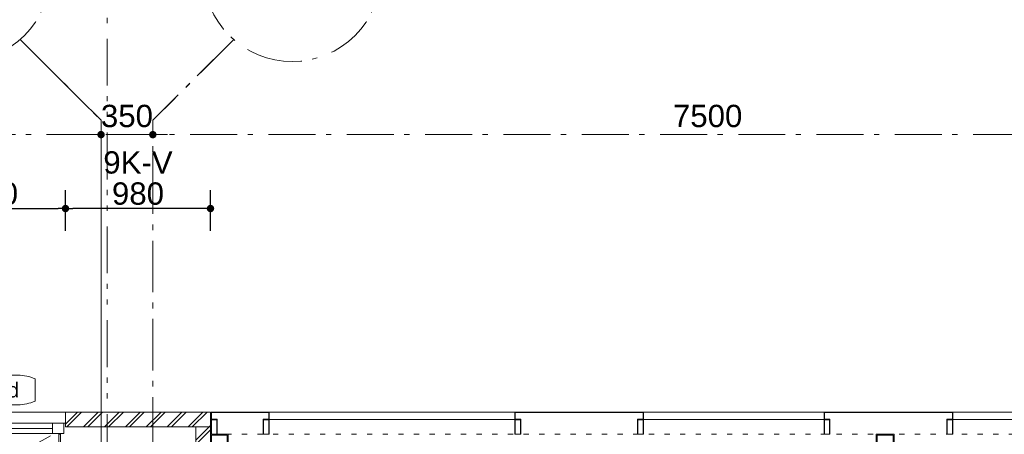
# Model space of a CAD drawing. Header units: millimetres. Extents: x -62314 to 79800, y -34032 to 28340.
# Tile 31 of 85: x 17583 to 24238, y 20485 to 23291. Entities that reach past the tile are written whole.
import ezdxf
from ezdxf.enums import TextEntityAlignment as Align

# ---------------------------------------------------------------- set-up
doc = ezdxf.new("R2010")
doc.units = ezdxf.units.MM
doc.header["$LTSCALE"] = 508
doc.header["$PDMODE"] = 1
doc.header["$PDSIZE"] = -2
for name, pattern in [('Dash Style-1', [0.41664, 0.20828, -0.20836]), ('Dash Style-5', [0.20828, 0.069425, -0.138855]), ('Dash Style-6', [1.04164, 0.625, -0.20828, 0.06943, -0.13893]), ('Dash Style-8', [1.25, 0.625, -0.20828, 0.06943, -0.13893, 0.06943, -0.13893])]:
    doc.linetypes.add(name, pattern=pattern)
doc.layers.get('0').update_dxf_attribs({"lineweight": 0})
doc.layers.get('DEFPOINTS').update_dxf_attribs({"lineweight": 0})
for name, color, linetype, lineweight in [('(00) tekening-aanzicht grijs', 8, 'Continuous', 0), ('(00) tekening-lijn draairichting', 7, 'Dash Style-1', 0), ('(00) tekening-merk kozijn', 40, 'Continuous', 0), ('(00) tekening-stramien-algemeen', 7, 'Dash Style-6', 0), ('(00) tekst-algemeen', 8, 'Continuous', 0), ('(02) sloop-demarcatielijn', 5, 'Dash Style-1', 0), ('(21) buitenwanden-X baksteen_metselwerk', 92, 'Continuous', 0), ('(28) hoofddraagconstructie-bovenliggend', 1, 'Dash Style-5', 0), ('(42) binnenwandafwerkingen-R plaatmateriaal algemeen', 12, 'Continuous', 0), ('(__) constructies_materialen-Xh2 staalproducten', 1, 'Continuous', 0), ('(__) constructies_materialen-Xh4 alu producten', 140, 'Continuous', 0), ('Dimension', 7, 'Continuous', 0), ('None', 7, 'Continuous', 0)]:
    doc.layers.add(name, color=color, linetype=linetype, lineweight=lineweight)
doc.styles.add('Arial', font='Arial')
doc.styles.add('Helvetica', font='Helvetica')
doc.dimstyles.new('KE __', dxfattribs={"dimtxt": 75.447591, "dimasz": 50.074463, "dimexe": 125, "dimexo": 500, "dimgap": 25, "dimtad": 1, "dimdec": 1, "dimtxsty": 'Arial', "dimblk": 'DOT', "dimblk1": 'DOT', "dimblk2": 'DOT', "dimcen": 0, "dimdle": 100, "dimazin": 0, "dimtfac": 0.8, "dimtdec": 1, "dimtix": 1, "dimtmove": 0, "dimatfit": 0, "dimldrblk": 'DOT', "dimfxl": 150, "dimfxlon": 1, "dimfrac": 2, "dimtolj": 1, "dimarcsym": 0})
pattern_1 = [(45, (163395.98, 42314.6), (70.71068, -70.71068), []), (45, (163410.13, 42300.46), (70.71068, -70.71068), [])]

# ---------------------------------------------------------------- blocks, each defined once
blk = doc.blocks.new('Group-154-1')
at = {"layer": 'None', "color": 17, "lineweight": 0, "transparency": 33554687, "flags": 128}
blk.add_lwpolyline([(-129912.9, -21999.2, -0.243664), (-102716.2, -36089.6), (-102716.2, -36089.6), (-102325.4, -36089.6), (-102325.4, -36089.6, 0.245441), (-129912.9, -21679.2, 0.109603), (-144128.4, -24833.2), (-143992.9, -25123.1, -0.109602), (-129912.9, -21999.2)], format="xyb", close=True, dxfattribs=at)
blk = doc.blocks.new('Symbol-3')
at = {"layer": '(__) constructies_materialen-Xh2 staalproducten', "color": 3, "lineweight": 0, "transparency": 33554687, "flags": 128}
for points in [[(-60, 60), (-60, -60), (60, -60), (60, 60)], [(53.7, -53.7), (-53.7, -53.7), (-53.7, 53.7), (53.7, 53.7)]]:
    blk.add_lwpolyline(points, close=True, dxfattribs=at)
blk = doc.blocks.new('Group-171-1')
at = {"layer": '(28) hoofddraagconstructie-bovenliggend', "color": 2, "lineweight": 0, "transparency": 33554687, "flags": 128}
blk.add_lwpolyline([(35579.7, 15590.5), (35579.7, 15710.5), (45079.7, 15710.5), (45079.7, 15590.5)], close=True, dxfattribs=at)
at = {"layer": 'None', "color": 17, "transparency": 33554687}
for p in [(35519.7, 15650.5), (40019.7, 15650.5)]:
    blk.add_blockref('Symbol-3', p, dxfattribs=at)
blk = doc.blocks.new('constructie laagbouw basis-blok a')
at = {"layer": 'None', "color": 17, "transparency": 33554687}
blk.add_blockref('Group-171-1', (0, 0), dxfattribs=at)
blk = doc.blocks.new('alu regel 40x100')
at = {"layer": '(__) constructies_materialen-Xh4 alu producten', "color": 1, "lineweight": 0, "transparency": 33554687, "flags": 128}
for points in [[(0, 100), (0, 0), (40, 0), (40, 100)], [(38, 2), (2, 2), (2, 98), (38, 98)]]:
    blk.add_lwpolyline(points, close=True, dxfattribs=at)
blk = doc.blocks.new('Group-173-1')
at = {"layer": '(00) tekening-aanzicht grijs', "color": 17, "lineweight": 0, "transparency": 33554687, "flags": 128}
for points in [[(18665.2, 8127.5), (20325.2, 8127.5), (20325.2, 8077.5), (18665.2, 8077.5)], [(21195.2, 8127.5), (22415.2, 8127.5), (22415.2, 8077.5), (21195.2, 8077.5)], [(23285.2, 8127.5), (24945.2, 8127.5), (24945.2, 8077.5), (23285.2, 8077.5)]]:
    blk.add_lwpolyline(points, close=True, dxfattribs=at)
at = {"layer": '(__) constructies_materialen-Xh4 alu producten', "color": 1, "lineweight": 0, "transparency": 33554687, "flags": 128}
for points in [[(18313.1, 8079.5), (18275.1, 8079.5), (18275.1, 8125.5), (18663.2, 8125.5), (18663.2, 8079.5), (18625.2, 8079.5), (18625.2, 8077.5), (18665.2, 8077.5), (18665.2, 8127.5), (18273.1, 8127.5), (18273.1, 8077.5), (18313.1, 8077.5)], [(20365.2, 8079.5), (20327.2, 8079.5), (20327.2, 8125.5), (21193.2, 8125.5), (21193.2, 8079.5), (21155.2, 8079.5), (21155.2, 8077.5), (21195.2, 8077.5), (21195.2, 8127.5), (20325.2, 8127.5), (20325.2, 8077.5), (20365.2, 8077.5)], [(22455.2, 8079.5), (22417.2, 8079.5), (22417.2, 8125.5), (23283.2, 8125.5), (23283.2, 8079.5), (23245.2, 8079.5), (23245.2, 8077.5), (23285.2, 8077.5), (23285.2, 8127.5), (22415.2, 8127.5), (22415.2, 8077.5), (22455.2, 8077.5)]]:
    blk.add_lwpolyline(points, close=True, dxfattribs=at)
at = {"layer": 'None', "color": 17, "transparency": 33554687}
for p in [(18273.1, 7977.5), (18625.2, 7977.5), (20325.2, 7977.5), (21155.2, 7977.5), (22415.2, 7977.5), (23245.2, 7977.5)]:
    blk.add_blockref('alu regel 40x100', p, dxfattribs=at)
blk = doc.blocks.new('constructie laagbouw 00 totaal')
at = {"layer": 'None', "color": 17, "transparency": 33554687}
for name, p in [('Group-173-1', (0, 0)), ('constructie laagbouw basis-blok a', (-17191.5, -7733))]:
    blk.add_blockref(name, p, dxfattribs=at)
blk = doc.blocks.new('_Dot')
at = {"color": 0, "linetype": 'ByBlock', "lineweight": -2}
blk.add_line((-0.5, 0), (-1, 0), dxfattribs=at)
at = {"color": 0, "linetype": 'ByBlock', "const_width": 0.5}
blk.add_lwpolyline([(-0.25, 0, 1), (0.25, 0, 1)], format="xyb", close=True, dxfattribs=at)
blk = doc.blocks.new('*D352')
at = {"layer": 'DEFPOINTS', "color": 0, "transparency": 33554687}
for p in [(17892.7, 22013), (16782.7, 20635.4), (17892.7, 20635.4)]:
    blk.add_point(p, dxfattribs=at)
at = {"layer": 'Dimension', "color": 0, "lineweight": -2, "transparency": 33554687}
for p, q in [((16782.7, 21863), (16782.7, 22138)), ((17892.7, 21863), (17892.7, 22138)), ((16832.8, 22013), (17842.6, 22013))]:
    blk.add_line(p, q, dxfattribs=at)
at = {"layer": 'Dimension', "color": 0, "lineweight": -2, "xscale": 50.07446289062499, "yscale": 50.07446289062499, "zscale": 50.07446289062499, "rotation": 180}
blk.add_blockref('_Dot', (16782.7, 22013), dxfattribs=at)
at = {"layer": 'Dimension', "color": 0, "lineweight": -2, "xscale": 50.07446289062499, "yscale": 50.07446289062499, "zscale": 50.07446289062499}
blk.add_blockref('_Dot', (17892.7, 22013), dxfattribs=at)
at = {"layer": 'Dimension', "color": 0, "lineweight": 0, "transparency": 33554687, "insert": (17337.7, 22113.5), "char_height": 150.9, "attachment_point": 5, "style": 'Helvetica'}
blk.add_mtext('\\A1;1110', dxfattribs=at)
blk = doc.blocks.new('*D353')
at = {"layer": 'DEFPOINTS', "color": 0, "transparency": 33554687}
for p in [(17892.7, 22013), (17892.7, 20635.4), (18872.7, 20635.4)]:
    blk.add_point(p, dxfattribs=at)
at = {"layer": 'Dimension', "color": 0, "lineweight": -2, "transparency": 33554687}
for p, q in [((17892.7, 21863), (17892.7, 22138)), ((18872.7, 21863), (18872.7, 22138)), ((18822.6, 22013), (17942.8, 22013))]:
    blk.add_line(p, q, dxfattribs=at)
at = {"layer": 'Dimension', "color": 0, "lineweight": -2, "xscale": 50.07446289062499, "yscale": 50.07446289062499, "zscale": 50.07446289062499, "rotation": 180}
blk.add_blockref('_Dot', (17892.7, 22013), dxfattribs=at)
at = {"layer": 'Dimension', "color": 0, "lineweight": -2, "xscale": 50.07446289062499, "yscale": 50.07446289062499, "zscale": 50.07446289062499}
blk.add_blockref('_Dot', (18872.7, 22013), dxfattribs=at)
at = {"layer": 'Dimension', "color": 0, "lineweight": 0, "transparency": 33554687, "insert": (18382.7, 22113.5), "char_height": 150.9, "attachment_point": 5, "style": 'Helvetica'}
blk.add_mtext('\\A1;980', dxfattribs=at)
blk = doc.blocks.new('00-merk kozijn')
at = {"layer": '(00) tekening-merk kozijn', "color": 2, "lineweight": 0, "transparency": 33554687, "flags": 128}
blk.add_lwpolyline([(233.3, 50, 0.105357), (349.4, 74.7), (350, 75), (350, 225), (349.4, 225.3, 0.105357), (233.3, 250), (-233.3, 250, 0.105357), (-349.4, 225.3), (-350, 225), (-350, 75), (-349.4, 74.7, 0.105357), (-233.3, 50)], format="xyb", close=True, dxfattribs=at)
at = {"layer": 'None', "color": 2, "linetype": 'Continuous', "lineweight": 0, "transparency": 33554687}
blk.add_point((0, 0), dxfattribs=at)
at = {"layer": '(00) tekening-merk kozijn', "color": 2, "transparency": 33554687, "style": 'Arial'}
blk.add_attdef('MERK', text='', height=100.6, dxfattribs=at).set_placement((0, 149.9), align=Align.MIDDLE_CENTER)
blk = doc.blocks.new('kozijn aansluiting-hoek zonder lijst')
at = {"layer": '(42) binnenwandafwerkingen-R plaatmateriaal algemeen', "color": 17, "lineweight": 0, "transparency": 33554687, "flags": 128}
blk.add_lwpolyline([(-32, 469), (-22, 469), (-22, 75), (-32, 75)], close=True, dxfattribs=at)
at = {"layer": 'None', "color": 17, "lineweight": 0, "transparency": 33554687}
blk.add_line((-17, 255), (-17, 469), dxfattribs=at)
at = {"layer": 'None', "color": 17, "lineweight": 0, "transparency": 33554687, "flags": 128}
blk.add_lwpolyline([(-76, 70), (0, 70), (0, 0), (-76, 0)], close=True, dxfattribs=at)
at = {"layer": 'None', "color": 2, "linetype": 'Continuous', "lineweight": 0, "transparency": 33554687}
for p in [(0, 0), (12, -75)]:
    blk.add_point(p, dxfattribs=at)
blk = doc.blocks.new('bu-a-01 plt (2D)')
at = {"layer": '(00) tekening-lijn draairichting', "color": 17, "lineweight": 0, "transparency": 33554687, "flags": 128}
blk.add_lwpolyline([(909.1, -297.9, 0.12979), (1034, 175), (76, 175)], format="xyb", close=True, dxfattribs=at)
at = {"layer": 'None', "color": 17, "lineweight": 0, "transparency": 33554687}
blk.add_line((1022, 210), (88, 210), dxfattribs=at)
at = {"layer": 'None', "color": 17, "lineweight": 0, "transparency": 33554687, "flags": 128}
for points in [[(0, 320), (1110, 320), (1110, 245), (0, 245)], [(88, 245), (1022, 245), (1022, 175), (88, 175)], [(44, 175), (1066, 175), (1066, -224), (44, -224)]]:
    blk.add_lwpolyline(points, close=True, dxfattribs=at)
at = {"layer": '(00) tekst-algemeen', "color": 17, "transparency": 33554687}
blk.add_blockref('00-merk kozijn', (555, 320), dxfattribs=at).add_auto_attribs({'MERK': 'bu-a-01'})
at = {"layer": 'None', "color": 17, "transparency": 33554687, "rotation": 180}
blk.add_blockref('kozijn aansluiting-hoek zonder lijst', (12, 245), dxfattribs=at)
blk.add_blockref('kozijn aansluiting-hoek zonder lijst', (12, 245), dxfattribs=at)
at = {"layer": 'None', "color": 17, "transparency": 33554687, "xscale": -1, "rotation": 180}
blk.add_blockref('kozijn aansluiting-hoek zonder lijst', (1098, 245), dxfattribs=at)
blk.add_blockref('kozijn aansluiting-hoek zonder lijst', (1098, 245), dxfattribs=at)
blk = doc.blocks.new('00-stramienbol')
at = {"layer": '(00) tekening-stramien-algemeen', "color": 2, "lineweight": 0, "transparency": 33554687, "flags": 128}
blk.add_lwpolyline([(0, 600), (58.8, 597.1), (117.1, 588.5), (174.2, 574.2), (229.6, 554.3), (282.8, 529.2), (333.3, 498.9), (380.6, 463.8), (424.3, 424.3), (463.8, 380.6), (498.9, 333.3), (529.2, 282.8), (554.3, 229.6), (574.2, 174.2), (588.5, 117.1), (597.1, 58.8), (600, 0), (597.1, -58.8), (588.5, -117.1), (574.2, -174.2), (554.3, -229.6), (529.2, -282.8), (498.9, -333.3), (463.8, -380.6), (424.3, -424.3), (380.6, -463.8), (333.3, -498.9), (282.8, -529.2), (229.6, -554.3), (174.2, -574.2), (117.1, -588.5), (58.8, -597.1), (0, -600), (-58.8, -597.1), (-117.1, -588.5), (-174.2, -574.2), (-229.6, -554.3), (-282.8, -529.2), (-333.3, -498.9), (-380.6, -463.8), (-424.3, -424.3), (-463.8, -380.6), (-498.9, -333.3), (-529.2, -282.8), (-554.3, -229.6), (-574.2, -174.2), (-588.5, -117.1), (-597.1, -58.8), (-600, 0), (-597.1, 58.8), (-588.5, 117.1), (-574.2, 174.2), (-554.3, 229.6), (-529.2, 282.8), (-498.9, 333.3), (-463.8, 380.6), (-424.3, 424.3), (-380.6, 463.8), (-333.3, 498.9), (-282.8, 529.2), (-229.6, 554.3), (-174.2, 574.2), (-117.1, 588.5), (-58.8, 597.1)], close=True, dxfattribs=at)
at = {"layer": '(00) tekening-stramien-algemeen', "color": 2, "linetype": 'Continuous', "lineweight": 0, "transparency": 33554687}
for p in [(0, 600), (-600, 0), (0, 0), (600, 0), (0, -600)]:
    blk.add_point(p, dxfattribs=at)
at = {"layer": '(00) tekening-stramien-algemeen', "color": 2, "transparency": 33554687, "style": 'Arial'}
blk.add_attdef('hoofdveld', text='', height=452.7, dxfattribs=at).set_placement((0, 0), align=Align.MIDDLE_CENTER)
at = {"layer": 'None', "color": 0, "flags": 1}
for tag, p in [('subveld_1', (-600, -1414.8)), ('subveld_2', (-600, -2229.7))]:
    blk.add_attdef(tag, p, '', height=452.7, dxfattribs=at)
blk = doc.blocks.new('*D446')
at = {"layer": '(00) tekening-stramien-algemeen', "color": 0, "lineweight": -2, "transparency": 33554687}
for p, q in [((27007.4, -502.8), (27007.4, -622.2)), ((34457.3, -497.2), (27057.5, -497.2)), ((34507.4, -900), (34507.4, -622.2))]:
    blk.add_line(p, q, dxfattribs=at)
at = {"layer": 'DEFPOINTS', "color": 0, "transparency": 33554687}
for p in [(27007.4, -2.8), (34507.4, -400), (27007.4, -497.2)]:
    blk.add_point(p, dxfattribs=at)
at = {"layer": '(00) tekening-stramien-algemeen', "color": 0, "lineweight": -2, "xscale": 50.07446289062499, "yscale": 50.07446289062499, "zscale": 50.07446289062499, "rotation": 180}
blk.add_blockref('_Dot', (27007.4, -497.2), dxfattribs=at)
at = {"layer": '(00) tekening-stramien-algemeen', "color": 0, "lineweight": -2, "xscale": 50.07446289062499, "yscale": 50.07446289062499, "zscale": 50.07446289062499}
blk.add_blockref('_Dot', (34507.4, -497.2), dxfattribs=at)
at = {"layer": '(00) tekening-stramien-algemeen', "color": 0, "lineweight": 0, "transparency": 33554687, "insert": (30757.4, -371.8), "char_height": 150.9, "attachment_point": 5, "style": 'Helvetica'}
blk.add_mtext('\\A1;7500', dxfattribs=at)
blk = doc.blocks.new('*D447')
at = {"layer": '(00) tekening-stramien-algemeen', "color": 0, "lineweight": -2, "transparency": 33554687}
for p, q in [((34457.3, -497.2), (34407.3, -497.2)), ((34857.4, -497.2), (34507.4, -497.2)), ((34907.5, -497.2), (34957.6, -497.2)), ((34507.4, -900), (34507.4, -622.2)), ((34857.4, -900), (34857.4, -622.2))]:
    blk.add_line(p, q, dxfattribs=at)
at = {"layer": 'DEFPOINTS', "color": 0, "transparency": 33554687}
for p in [(34507.4, -400), (34857.4, -400), (34507.4, -497.2)]:
    blk.add_point(p, dxfattribs=at)
at = {"layer": '(00) tekening-stramien-algemeen', "color": 0, "lineweight": -2, "xscale": 50.07446289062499, "yscale": 50.07446289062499, "zscale": 50.07446289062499}
blk.add_blockref('_Dot', (34507.4, -497.2), dxfattribs=at)
at = {"layer": '(00) tekening-stramien-algemeen', "color": 0, "lineweight": -2, "xscale": 50.07446289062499, "yscale": 50.07446289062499, "zscale": 50.07446289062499, "rotation": 180}
blk.add_blockref('_Dot', (34857.4, -497.2), dxfattribs=at)
at = {"layer": '(00) tekening-stramien-algemeen', "color": 0, "lineweight": 0, "transparency": 33554687, "insert": (34682.4, -371.8), "char_height": 150.9, "attachment_point": 5, "style": 'Helvetica'}
blk.add_mtext('\\A1;350', dxfattribs=at)
blk = doc.blocks.new('*D450')
at = {"layer": '(00) tekening-stramien-algemeen', "color": 0, "lineweight": -2, "transparency": 33554687}
for p, q in [((42307.3, -497.2), (34907.5, -497.2)), ((42357.4, -500), (42357.4, -622.2)), ((34857.4, -847.2), (34857.4, -622.2))]:
    blk.add_line(p, q, dxfattribs=at)
at = {"layer": 'DEFPOINTS', "color": 0, "transparency": 33554687}
for p in [(42357.4, 0), (34857.4, -347.2), (34857.4, -497.2)]:
    blk.add_point(p, dxfattribs=at)
at = {"layer": '(00) tekening-stramien-algemeen', "color": 0, "lineweight": -2, "xscale": 50.07446289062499, "yscale": 50.07446289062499, "zscale": 50.07446289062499, "rotation": 180}
blk.add_blockref('_Dot', (34857.4, -497.2), dxfattribs=at)
at = {"layer": '(00) tekening-stramien-algemeen', "color": 0, "lineweight": -2, "xscale": 50.07446289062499, "yscale": 50.07446289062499, "zscale": 50.07446289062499}
blk.add_blockref('_Dot', (42357.4, -497.2), dxfattribs=at)
at = {"layer": '(00) tekening-stramien-algemeen', "color": 0, "lineweight": 0, "transparency": 33554687, "insert": (38607.4, -371.8), "char_height": 150.9, "attachment_point": 5, "style": 'Helvetica'}
blk.add_mtext('\\A1;7500', dxfattribs=at)
blk = doc.blocks.new('stramien langsgevel blok A')
at = {"layer": '(00) tekening-stramien-algemeen', "color": 2, "lineweight": 0, "transparency": 33554687, "flags": 128}
for points in [[(34507.4, -2374.9), (34507.4, -400), (33961, 146.4)], [(35403.9, 146.4), (34857.4, -400), (34857.4, -2374.9)]]:
    blk.add_lwpolyline(points, dxfattribs=at)
at = {"layer": '(00) tekening-stramien-algemeen', "color": 2}
ref = blk.add_blockref('00-stramienbol', (33565, 597.2), dxfattribs=dict(at, rotation=180))
ref.add_attrib('hoofdveld', 'A5', dxfattribs={"color": 2, "transparency": 33554687, "height": 452.69, "style": 'Arial'}).set_placement((33565, 597.2), align=Align.MIDDLE_CENTER)
ref = blk.add_blockref('00-stramienbol', (35799.8, 597.2), dxfattribs=dict(at, rotation=180))
ref.add_attrib('hoofdveld', 'A6', dxfattribs={"color": 2, "transparency": 33554687, "height": 452.69, "style": 'Arial'}).set_placement((35799.8, 597.2), align=Align.MIDDLE_CENTER)
at = {"layer": '(00) tekening-stramien-algemeen', "color": 2, "lineweight": 0, "transparency": 33554687}
for base, p1, p2, picture, middle in [((27007.4, -497.2), (34507.4, -400), (27007.4, -2.8), '*D446', (30757.4, -371.8)), ((34857.4, -497.2), (42357.4, 0), (34857.4, -347.2), '*D450', (38607.4, -371.8)), ((34507.4, -497.2), (34857.4, -400), (34507.4, -400), '*D447', (34682.4, -371.8))]:
    dim = blk.add_linear_dim(base=base, p1=p1, p2=p2, dimstyle='KE __', override={"dimtxt": 150.895182, "dimgap": 50, "dimdec": 0, "dimpost": '<>', "dimtxsty": 'Helvetica', "dimtmove": 2}, dxfattribs=at)
    dim.commit()
    dim.dimension.update_dxf_attribs({"geometry": picture, "text_midpoint": middle})

msp = doc.modelspace()

# ---------------------------------------------------------------- hatches: boundary and pattern name
at = {"layer": '(21) buitenwanden-X baksteen_metselwerk', "linetype": 'Continuous', "lineweight": 0, "transparency": 33554687}
h = msp.add_hatch(dxfattribs=at)
h.set_pattern_fill('(__)F metselwerk 2', color=253, style=0, pattern_type=2)
h.set_pattern_definition(pattern_1)
h.paths.add_polyline_path([(17892.72, 20635.36), (18872.72, 20635.36), (18872.72, 20535.36), (17892.72, 20535.36)])
h = msp.add_hatch(dxfattribs=at)
h.set_pattern_fill('(__)F metselwerk 2', color=253, style=0, pattern_type=2)
h.set_pattern_definition(pattern_1)
edge = h.paths.add_edge_path()
edge.add_line((18772.72, 20535.36), (18772.72, 17268.45))
edge.add_line((18772.72, 17268.45), (18773.19, 17268.68))
edge.add_arc((33080.58, -13146.58), 33612.33, 115.060185, 115.192368, ccw=False)
edge.add_line((18843.4, 17301.6), (18843.88, 17301.83))
edge.add_line((18843.88, 17301.83), (18843.88, 17301.82))
edge.add_line((18843.88, 17301.82), (18872.72, 17315.29))
edge.add_line((18872.72, 17315.29), (18872.72, 20535.36))
edge.add_line((18872.72, 20535.36), (18772.72, 20535.36))

# ---------------------------------------------------------------- linework, layer by layer
at = {"layer": '(00) tekening-stramien-algemeen', "color": 2, "lineweight": 0, "transparency": 33554687}
msp.add_line((57450, 20635.36), (-21063.27, 20635.36), dxfattribs=at)
at = {"layer": '(00) tekening-stramien-algemeen', "color": 2, "lineweight": 0, "transparency": 33554687, "flags": 128}
for points in [[(18133.04, 6631.11), (18133.04, 22610.28), (17586.59, 23156.73)], [(18483.04, 6631.11), (18483.04, 22610.28), (19029.49, 23156.73)]]:
    msp.add_lwpolyline(points, dxfattribs=at)
at = {"layer": '(02) sloop-demarcatielijn', "color": 6, "linetype": 'Dash Style-8', "lineweight": 0, "transparency": 33554687, "flags": 128}
msp.add_lwpolyline([(10976.68, 11627.91), (18174.75, 11627.91), (18174.75, 28339.61)], dxfattribs=at)
at = {"layer": '(21) buitenwanden-X baksteen_metselwerk', "color": 7, "lineweight": 0, "transparency": 33554687, "flags": 128}
msp.add_lwpolyline([(17892.72, 20635.36), (18872.72, 20635.36), (18872.72, 20535.36), (17892.72, 20535.36)], close=True, dxfattribs=at)
msp.add_lwpolyline([(18772.72, 20535.36), (18772.72, 17268.45), (18773.19, 17268.68, -0.0005768), (18843.4, 17301.6), (18843.88, 17301.83), (18843.88, 17301.82), (18872.72, 17315.29), (18872.72, 20535.36)], format="xyb", close=True, dxfattribs=at)
at = {"layer": 'None', "color": 17, "lineweight": 0, "transparency": 33554687, "flags": 128}
msp.add_lwpolyline([(33483.04, 20315.36, -0.2436644), (60679.78, 6225.03), (60679.78, 6225.03), (61070.57, 6225.03), (61070.57, 6225.03, 0.2454412), (33483.04, 20635.36, 0.1096027), (19267.63, 17481.38), (19403.07, 17191.45, -0.1096019), (33483.04, 20315.36)], format="xyb", close=True, dxfattribs=at)

# ---------------------------------------------------------------- block references
at = {"layer": 'None', "color": 17, "transparency": 33554687}
for name, p in [('stramien langsgevel blok A', (-16374.38, 23010.29)), ('constructie laagbouw 00 totaal', (604.57, 12507.88)), ('Group-154-1', (163395.98, 42314.6))]:
    msp.add_blockref(name, p, dxfattribs=at)
at = {"layer": 'None', "color": 17, "transparency": 33554687, "xscale": -1}
msp.add_blockref('bu-a-01 plt (2D)', (17892.72, 20315.36), dxfattribs=at)

# ---------------------------------------------------------------- texts
at = {"layer": 'None', "color": 17, "transparency": 33554687, "insert": (18382.72, 22247.59), "char_height": 150.895, "attachment_point": 8, "line_spacing_factor": 0.836574, "style": 'Helvetica'}
msp.add_mtext('9K-V', dxfattribs=at)

# ---------------------------------------------------------------- dimensions: what is measured, and where the dimension line sits
at = {"layer": 'Dimension', "color": 17, "lineweight": 0, "transparency": 33554687}
for p1, picture, middle in [((16782.72, 20635.36), '*D352', (17337.72, 22113.48)), ((18872.72, 20635.36), '*D353', (18382.72, 22113.48))]:
    dim = msp.add_linear_dim(base=(17892.72, 22013.04), p1=p1, p2=(17892.72, 20635.36), dimstyle='KE __', override={"dimtxt": 150.895182, "dimgap": 25, "dimpost": '<>', "dimtxsty": 'Helvetica', "dimtmove": 2}, dxfattribs=at)
    dim.commit()
    dim.dimension.update_dxf_attribs({"geometry": picture, "text_midpoint": middle})

doc.saveas('drawing.dxf')
